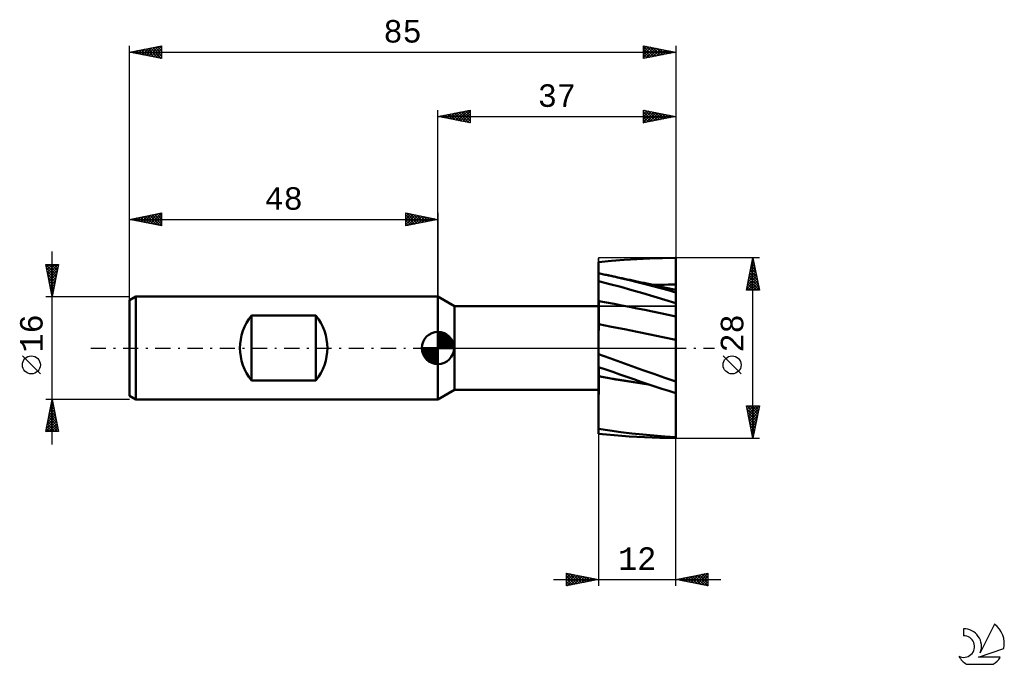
# Model space of a CAD drawing. Header units: millimetres. Extents: x -65 to 88, y -49 to 51.
import ezdxf
from ezdxf.enums import TextEntityAlignment as Align

# ---------------------------------------------------------------- set-up
doc = ezdxf.new("R2010")
doc.units = ezdxf.units.MM
doc.header["$LTSCALE"] = 5.9
doc.linetypes.add('LONGDASH_DASH', pattern=[0.85, 0.4, -0.2, 0.05, -0.2])
for name, color, linetype in [('1', 4, 'CONTINUOUS'), ('2', 7, 'CONTINUOUS'), ('4', 2, 'LONGDASH_DASH'), ('CUT', 1, 'CONTINUOUS'), ('NOCUT', 7, 'CONTINUOUS'), ('SK1', 4, 'CONTINUOUS'), ('SK2', 7, 'CONTINUOUS'), ('SK4', 2, 'LONGDASH_DASH'), ('SK6', 5, 'CONTINUOUS')]:
    doc.layers.add(name, color=color, linetype=linetype)
doc.styles.get("Standard").update_dxf_attribs({"font": 'Monospac821 BT'})

msp = doc.modelspace()

# ---------------------------------------------------------------- linework, layer by layer
at = {"layer": '1', "color": 4, "linetype": 'CONTINUOUS', "lineweight": 50}
for p, q in [((28.98, 13.7), (30.96, 13.83)), ((30.96, 13.83), (32.94, 13.92)), ((32.94, 13.92), (34.92, 13.98)), ((34.92, 13.98), (36.9, 14)), ((36.9, 14), (37, 14)), ((36.93, 14), (36.91, 14)), ((36.95, 14), (36.93, 14)), ((36.97, 14), (36.95, 14)), ((36.98, 14), (36.97, 14)), ((37, 14), (36.98, 14)), ((37, 13.41), (37, 14)), ((37, 14), (37, 14)), ((37, 13.4), (37, 13.99)), ((37, 13.4), (37, 13.99)), ((25, 13.33), (26.99, 13.53)), ((25, 13.04), (25, 13.33)), ((25, 13.04), (25, 13.33)), ((25, 13.04), (25, 13.33)), ((25, 12.75), (25, 13.04)), ((25, 12.76), (25, 13.04)), ((25, 12.75), (25, 13.04)), ((25, 12.47), (25, 12.76)), ((25, 12.47), (25, 12.75)), ((25, 12.47), (25, 12.75)), ((25, 12.18), (25, 12.47)), ((25, 12.18), (25, 12.47)), ((25, 12.18), (25, 12.47)), ((26.99, 13.53), (28.98, 13.7)), ((37, 12.81), (37, 13.41)), ((37, 12.81), (37, 13.4)), ((37, 12.81), (37, 13.4)), ((37, 12.22), (37, 12.81)), ((37, 12.22), (37, 12.81)), ((37, 12.22), (37, 12.81)), ((25, 11.89), (25, 12.18)), ((25, 11.9), (25, 12.18)), ((25, 11.89), (25, 12.18)), ((25, 11.61), (25, 11.9)), ((25, 11.61), (25, 11.89)), ((25, 11.61), (25, 11.89)), ((25.2, 11.57), (25, 11.61)), ((25, 10.37), (25, 11.61)), ((25.4, 11.53), (25.2, 11.57)), ((25.6, 11.49), (25.4, 11.53)), ((25.8, 11.45), (25.6, 11.49)), ((26, 11.4), (25.8, 11.45)), ((26.2, 11.36), (26, 11.4)), ((27.4, 11.1), (26.2, 11.36)), ((26.55, 11.29), (26.2, 11.36)), ((26.9, 11.21), (26.55, 11.29)), ((27.25, 11.14), (26.9, 11.21)), ((27.6, 11.07), (27.25, 11.14)), ((28.61, 10.83), (27.4, 11.1)), ((27.95, 10.99), (27.6, 11.07)), ((28.3, 10.92), (27.95, 10.99)), ((28.65, 10.84), (28.3, 10.92)), ((29.81, 10.55), (28.61, 10.83)), ((29, 10.77), (28.65, 10.84)), ((29.44, 10.67), (29, 10.77)), ((37, 11.63), (37, 12.22)), ((37, 11.63), (37, 12.22)), ((37, 11.63), (37, 12.22)), ((37, 11.03), (37, 11.63)), ((37, 11.04), (37, 11.63)), ((37, 11.03), (37, 11.63)), ((37, 10.44), (37, 11.04)), ((37, 10.44), (37, 11.03)), ((37, 10.44), (37, 11.03)), ((25, 9.93), (25, 10.37)), ((26.72, 9.94), (25, 10.37)), ((25, 9.92), (25, 10.36)), ((25, -0.97), (25, 10.36)), ((25, 9.48), (25, 9.93)), ((25, 9.48), (25, 9.92)), ((25, 9.04), (25, 9.48)), ((25, 9.04), (25, 9.48)), ((28.44, 9.49), (26.72, 9.94)), ((30.16, 9.02), (28.44, 9.49)), ((29.88, 10.58), (29.44, 10.67)), ((31.01, 10.25), (29.81, 10.55)), ((30.32, 10.48), (29.88, 10.58)), ((30.75, 10.39), (30.32, 10.48)), ((31.19, 10.3), (30.75, 10.39)), ((32.21, 9.95), (31.01, 10.25)), ((31.63, 10.2), (31.19, 10.3)), ((32.07, 10.11), (31.63, 10.2)), ((32.51, 10.01), (32.07, 10.11)), ((33.41, 9.64), (32.21, 9.95)), ((33, 9.91), (32.51, 10.01)), ((33.5, 9.8), (33, 9.91)), ((33.4, 9.81), (34, 9.82)), ((34.61, 9.31), (33.41, 9.64)), ((34, 9.69), (33.5, 9.8)), ((34, 9.82), (34.6, 9.83)), ((34.5, 9.58), (34, 9.69)), ((35, 9.47), (34.5, 9.58)), ((34.6, 9.83), (35.2, 9.84)), ((35.8, 8.98), (34.61, 9.31)), ((35.5, 9.37), (35, 9.47)), ((35.2, 9.84), (35.8, 9.85)), ((36, 9.26), (35.5, 9.37)), ((35.8, 9.85), (36.4, 9.85)), ((36.5, 9.15), (36, 9.26)), ((36.4, 9.85), (36.99, 9.85)), ((36.99, 9.85), (37, 10.44)), ((36.99, 9.85), (37, 10.44)), ((36.99, 9.85), (37, 9.85)), ((36.99, 9.71), (36.99, 9.85)), ((36.99, 9.71), (36.99, 9.85)), ((36.99, 9.58), (36.99, 9.71)), ((36.99, 9.58), (36.99, 9.71)), ((36.99, 9.44), (36.99, 9.58)), ((36.99, 9.44), (36.99, 9.58)), ((36.99, 9.31), (36.99, 9.44)), ((36.99, 9.31), (36.99, 9.44)), ((36.99, 9.17), (36.99, 9.31)), ((36.99, 9.17), (36.99, 9.31)), ((37, 9.85), (37, 10.44)), ((37, 9.85), (37, 9.85)), ((37, 9.85), (37, 9.85)), ((37, 9.85), (37, 9.85)), ((37, 9.85), (37, 9.85)), ((37, 9.85), (37, 9.85)), ((37, 9.85), (37, 9.85)), ((37, 9.71), (37, 9.85)), ((37, 9.57), (37, 9.71)), ((37, 9.44), (37, 9.57)), ((37, 9.31), (37, 9.44)), ((37, 9.17), (37, 9.31)), ((2.6, 6.5), (0, 8)), ((0, -8), (0, 8)), ((25, 8.6), (25, 9.04)), ((25, 8.6), (25, 9.04)), ((25, 8.16), (25, 8.6)), ((25, 8.16), (25, 8.6)), ((25, 7.72), (25, 8.16)), ((25, 7.72), (25, 8.16)), ((25.01, 7.28), (25, 7.72)), ((25.01, 7.28), (25, 7.72)), ((31.87, 8.54), (30.16, 9.02)), ((33.58, 8.03), (31.87, 8.54)), ((35.29, 7.51), (33.58, 8.03)), ((37, 8.64), (35.8, 8.98)), ((37, 9.04), (36.5, 9.15)), ((36.99, 9.04), (36.99, 9.17)), ((36.99, 9.04), (36.99, 9.17)), ((37, 9.04), (37, 9.17)), ((37, 9.03), (37, 9.04)), ((37, 9.03), (37, 9.04)), ((37, 9.04), (37, 9.04)), ((37, 9.04), (37, 9.04)), ((37, 9.04), (37, 9.04)), ((37, 9.04), (37, 9.04)), ((37, 9.04), (37, 9.04)), ((37, 9.04), (37, 9.04)), ((37, 9.03), (37, 9.04)), ((37, 9), (37, 9.03)), ((37, 9), (37, 9.03)), ((37, 9), (37, 9.03)), ((37, 8.94), (37, 9)), ((37, 8.94), (37, 9)), ((37, 8.94), (37, 9)), ((37, 8.86), (37, 8.94)), ((37, 8.86), (37, 8.94)), ((37, 8.86), (37, 8.94)), ((37, 8.76), (37, 8.86)), ((37, 8.76), (37, 8.86)), ((37, 8.76), (37, 8.86)), ((37, 8.64), (37, 8.76)), ((37, 8.64), (37, 8.76)), ((37, 8.64), (37, 8.76)), ((37, 6.97), (37, 8.64)), ((2.6, 6.5), (25, 6.5)), ((2.6, -6.5), (2.6, 6.5)), ((25, 7.28), (25, 7.28)), ((25, 7.28), (25, 7.28)), ((25, 7.28), (25, 7.28)), ((25, 7.28), (25, 7.28)), ((25, 7.28), (25, 7.28)), ((25, 7.28), (25, 7.28)), ((25, 7.28), (25, 7.28)), ((25, 7.28), (25, 7.28)), ((25, 7.28), (25, 7.28)), ((25, 7.28), (25, 7.28)), ((25, 7.28), (25, 7.28)), ((25, 7.28), (25, 7.28)), ((25, 7.28), (25, 7.28)), ((25, 7.28), (25, 7.28)), ((25, 7.28), (25, 7.28)), ((25, 7.28), (25, 7.28)), ((25, 7.28), (25, 7.28)), ((25, 7.28), (25, 7.28)), ((25, 7.28), (25, 7.28)), ((25, 7.28), (25, 7.28)), ((25.01, 7.28), (25, 7.28)), ((25, 7.28), (25, 7.28)), ((25, 7.28), (25, 7.28)), ((25, 7.28), (25, 7.28)), ((25, 7.28), (25, 7.28)), ((25, 7.28), (25, 7.28)), ((25, 7.28), (25, 7.28)), ((25, 7.28), (25, 7.28)), ((25.01, 7.18), (25.01, 7.28)), ((25.01, 7.18), (25.01, 7.28)), ((26.2, 7.07), (25.01, 7.28)), ((25.01, 7.28), (25.01, 7.28)), ((25.01, 7.28), (25.01, 7.28)), ((25.01, 7.09), (25.01, 7.18)), ((25.01, 7.09), (25.01, 7.18)), ((25.01, 6.99), (25.01, 7.09)), ((25.01, 6.99), (25.01, 7.09)), ((25.01, 6.88), (25.01, 6.99)), ((25.01, 6.88), (25.01, 6.99)), ((25.01, 6.78), (25.01, 6.88)), ((25.01, 6.78), (25.01, 6.88)), ((25.01, 6.67), (25.01, 6.78)), ((25.01, 6.67), (25.01, 6.78)), ((25.01, 6.55), (25.01, 6.67)), ((25.01, 6.56), (25.01, 6.67)), ((25.01, 6.44), (25.01, 6.56)), ((25.01, 6.44), (25.01, 6.55)), ((25.01, 6.32), (25.01, 6.44)), ((25.01, 6.32), (25.01, 6.44)), ((25.01, 6.21), (25.01, 6.32)), ((25.01, 6.21), (25.01, 6.32)), ((25.01, 6.09), (25.01, 6.21)), ((25.01, 6.09), (25.01, 6.21)), ((27.4, 6.85), (26.2, 7.07)), ((28.6, 6.63), (27.4, 6.85)), ((29.8, 6.4), (28.6, 6.63)), ((31, 6.16), (29.8, 6.4)), ((32.2, 5.92), (31, 6.16)), ((37, 6.97), (35.29, 7.51)), ((37, 6.67), (37, 6.97)), ((37, 6.67), (37, 6.97)), ((37, -5.21), (37, 6.97)), ((37, 6.37), (37, 6.67)), ((37, 6.37), (37, 6.67)), ((37, 6.07), (37, 6.37)), ((37, 6.08), (37, 6.37)), ((25.01, 5.97), (25.01, 6.09)), ((25.01, 5.97), (25.01, 6.09)), ((25.01, 5.84), (25.01, 5.97)), ((25.01, 5.85), (25.01, 5.97)), ((25.01, 5.72), (25.01, 5.85)), ((25.01, 5.72), (25.01, 5.84)), ((25.01, 5.6), (25.01, 5.72)), ((25.01, 5.6), (25.01, 5.72)), ((25.01, 5.48), (25.01, 5.6)), ((25.01, 5.48), (25.01, 5.6)), ((25.01, 5.36), (25.01, 5.48)), ((25.01, 5.36), (25.01, 5.48)), ((25.01, 5.24), (25.01, 5.36)), ((25.01, 5.24), (25.01, 5.36)), ((25.01, 5.12), (25.01, 5.24)), ((25.01, 5.12), (25.01, 5.24)), ((25.01, 5), (25.01, 5.12)), ((25.01, 5.01), (25.01, 5.12)), ((25.01, 4.89), (25.01, 5.01)), ((25.01, 4.89), (25.01, 5)), ((25.01, 4.78), (25.01, 4.89)), ((25.01, 4.78), (25.01, 4.89)), ((25.01, 4.67), (25.01, 4.78)), ((25.01, 4.67), (25.01, 4.78)), ((25.01, 4.56), (25.01, 4.67)), ((25.01, 4.56), (25.01, 4.67)), ((33.4, 5.67), (32.2, 5.92)), ((34.6, 5.41), (33.4, 5.67)), ((35.8, 5.15), (34.6, 5.41)), ((36.99, 4.88), (35.8, 5.15)), ((36.99, 4.88), (37, 5.18)), ((36.99, 4.88), (37, 5.18)), ((37, 4.88), (36.99, 4.88)), ((36.99, 4.88), (36.99, 4.88)), ((36.99, 4.88), (36.99, 4.88)), ((36.99, 4.88), (36.99, 4.88)), ((36.99, 4.82), (36.99, 4.88)), ((36.99, 4.82), (36.99, 4.88)), ((36.99, 4.75), (36.99, 4.82)), ((36.99, 4.75), (36.99, 4.82)), ((36.99, 4.68), (36.99, 4.75)), ((36.99, 4.67), (36.99, 4.75)), ((36.99, 4.6), (36.99, 4.68)), ((36.99, 4.6), (36.99, 4.67)), ((36.99, 4.51), (36.99, 4.6)), ((36.99, 4.51), (36.99, 4.6)), ((37, 5.78), (37, 6.08)), ((37, 5.78), (37, 6.07)), ((37, 5.48), (37, 5.78)), ((37, 5.48), (37, 5.78)), ((37, 5.18), (37, 5.48)), ((37, 5.18), (37, 5.48)), ((37, 4.88), (37, 4.88)), ((37, 4.88), (37, 4.88)), ((37, 4.88), (37, 4.88)), ((37, 4.88), (37, 4.88)), ((37, 4.88), (37, 4.88)), ((37, 4.88), (37, 4.88)), ((37, 4.88), (37, 4.88)), ((37, 4.88), (37, 4.88)), ((37, 4.88), (37, 4.88)), ((37, 4.88), (37, 4.88)), ((37, 4.88), (37, 4.88)), ((37, 4.88), (37, 4.88)), ((37, 4.88), (37, 4.88)), ((37, 4.88), (37, 4.88)), ((37, 4.88), (37, 4.88)), ((37, 4.88), (37, 4.88)), ((37, 4.88), (37, 4.88)), ((37, 4.88), (37, 4.88)), ((37, 4.88), (37, 4.88)), ((37, 4.88), (37, 4.88)), ((37, 4.88), (37, 4.88)), ((37, 4.88), (37, 4.88)), ((37, 4.88), (37, 4.88)), ((37, 4.88), (37, 4.88)), ((37, 4.88), (37, 4.88)), ((25.01, 3.69), (25, 3.69)), ((25, 3.69), (25, 3.69)), ((25, 3.69), (25, 3.69)), ((25, 3.69), (25, 3.69)), ((25.01, 4.45), (25.01, 4.56)), ((25.01, 4.45), (25.01, 4.56)), ((25.01, 4.35), (25.01, 4.45)), ((25.01, 4.35), (25.01, 4.45)), ((25.01, 4.25), (25.01, 4.35)), ((25.01, 4.25), (25.01, 4.35)), ((25.01, 4.16), (25.01, 4.25)), ((25.01, 4.16), (25.01, 4.25)), ((25.01, 4.07), (25.01, 4.16)), ((25.01, 4.07), (25.01, 4.16)), ((25.01, 3.98), (25.01, 4.07)), ((25.01, 3.99), (25.01, 4.07)), ((25.01, 3.9), (25.01, 3.99)), ((25.01, 3.9), (25.01, 3.98)), ((25.01, 3.83), (25.01, 3.9)), ((25.01, 3.83), (25.01, 3.9)), ((25.01, 3.76), (25.01, 3.83)), ((25.01, 3.76), (25.01, 3.83)), ((25.01, 3.69), (25.01, 3.76)), ((25.01, 3.69), (25.01, 3.76)), ((27.01, 3.31), (25.01, 3.69)), ((25.01, 3.69), (25.01, 3.69)), ((25.01, 3.69), (25.01, 3.69)), ((25.01, 3.61), (25.01, 3.69)), ((25.01, 3.61), (25.01, 3.69)), ((25.01, 3.51), (25.01, 3.61)), ((25.01, 3.51), (25.01, 3.61)), ((25.01, 3.41), (25.01, 3.51)), ((25.01, 3.41), (25.01, 3.51)), ((25.01, 3.29), (25.01, 3.41)), ((25.01, 3.28), (25.01, 3.41)), ((25.01, 3.15), (25.01, 3.29)), ((25.01, 3.15), (25.01, 3.28)), ((25.01, 3), (25.01, 3.15)), ((25.01, 3), (25.01, 3.15)), ((29, 2.93), (27.01, 3.31)), ((36.99, 4.42), (36.99, 4.51)), ((36.99, 4.42), (36.99, 4.51)), ((36.99, 4.33), (36.99, 4.42)), ((36.99, 4.33), (36.99, 4.42)), ((36.99, 4.23), (36.99, 4.33)), ((36.99, 4.23), (36.99, 4.33)), ((36.99, 4.13), (36.99, 4.23)), ((36.99, 4.13), (36.99, 4.23)), ((36.99, 4.03), (36.99, 4.13)), ((36.99, 4.03), (36.99, 4.13)), ((36.99, 3.92), (36.99, 4.03)), ((36.99, 3.92), (36.99, 4.03)), ((36.99, 3.81), (36.99, 3.92)), ((36.99, 3.81), (36.99, 3.92)), ((36.99, 3.7), (36.99, 3.81)), ((36.99, 3.69), (36.99, 3.81)), ((36.99, 3.58), (36.99, 3.7)), ((36.99, 3.58), (36.99, 3.69)), ((36.99, 3.46), (36.99, 3.58)), ((36.99, 3.46), (36.99, 3.58)), ((36.99, 3.34), (36.99, 3.46)), ((36.99, 3.35), (36.99, 3.46)), ((36.99, 3.22), (36.99, 3.35)), ((36.99, 3.22), (36.99, 3.34)), ((36.99, 3.1), (36.99, 3.22)), ((36.99, 3.1), (36.99, 3.22)), ((36.99, 2.98), (36.99, 3.1)), ((36.99, 2.98), (36.99, 3.1)), ((25, 2.96), (25, 2.96)), ((25, 2.96), (25, 2.96)), ((25, 2.96), (25, 2.96)), ((25, 2.96), (25, 2.96)), ((25, 2.96), (25, 2.96)), ((25, 2.96), (25, 2.96)), ((25, 2.96), (25, 2.96)), ((25, 2.96), (25, 2.96)), ((25, 2.96), (25, 2.96)), ((25, 2.96), (25, 2.96)), ((25, 2.67), (25.01, 2.84)), ((25, 2.67), (25.01, 2.84)), ((25, 2.48), (25, 2.67)), ((25, 2.48), (25, 2.67)), ((25, 2.28), (25, 2.48)), ((25, 2.28), (25, 2.48)), ((25, 2.33), (25, 2.33)), ((25, 2.33), (25, 2.33)), ((25, 2.33), (25, 2.33)), ((25, 2.33), (25, 2.33)), ((25, 2.33), (25, 2.33)), ((25, 2.33), (25, 2.33)), ((25, 2.33), (25, 2.33)), ((25, 2.33), (25, 2.33)), ((25, 2.33), (25, 2.33)), ((25, 2.07), (25, 2.28)), ((25, 2.07), (25, 2.28)), ((25, 1.85), (25, 2.07)), ((25, 1.85), (25, 2.07)), ((25, 1.62), (25, 1.85)), ((25, 1.62), (25, 1.85)), ((25, 1.37), (25, 1.62)), ((25, 1.37), (25, 1.62)), ((25.01, 2.84), (25.01, 3)), ((25.01, 2.84), (25.01, 3)), ((31, 2.53), (29, 2.93)), ((33, 2.12), (31, 2.53)), ((34.99, 1.71), (33, 2.12)), ((36.99, 1.29), (34.99, 1.71)), ((36.99, 2.86), (36.99, 2.98)), ((36.99, 2.86), (36.99, 2.98)), ((36.99, 2.74), (36.99, 2.86)), ((36.99, 2.74), (36.99, 2.86)), ((36.99, 2.61), (36.99, 2.74)), ((36.99, 2.62), (36.99, 2.74)), ((36.99, 2.49), (36.99, 2.62)), ((36.99, 2.49), (36.99, 2.61)), ((36.99, 2.37), (36.99, 2.49)), ((36.99, 2.37), (36.99, 2.49)), ((36.99, 2.25), (36.99, 2.37)), ((36.99, 2.25), (36.99, 2.37)), ((36.99, 2.14), (36.99, 2.25)), ((36.99, 2.14), (36.99, 2.25)), ((36.99, 2.02), (36.99, 2.14)), ((36.99, 2.02), (36.99, 2.14)), ((36.99, 1.91), (36.99, 2.02)), ((36.99, 1.91), (36.99, 2.02)), ((36.99, 1.8), (36.99, 1.91)), ((36.99, 1.79), (36.99, 1.91)), ((36.99, 1.69), (36.99, 1.8)), ((36.99, 1.69), (36.99, 1.79)), ((36.99, 1.58), (36.99, 1.69)), ((36.99, 1.58), (36.99, 1.69)), ((36.99, 1.48), (36.99, 1.58)), ((36.99, 1.48), (36.99, 1.58)), ((25, 1.12), (25, 1.37)), ((25, 1.12), (25, 1.37)), ((25, 0.85), (25, 1.12)), ((25, 0.85), (25, 1.12)), ((25, 0.58), (25, 0.85)), ((25, 0.58), (25, 0.85)), ((25, 0.29), (25, 0.58)), ((25, 0.29), (25, 0.58)), ((25, 0), (25, 0.29)), ((25, 0), (25, 0.29)), ((25, -0.13), (25, 0)), ((36.99, 1.38), (36.99, 1.48)), ((36.99, 1.38), (36.99, 1.48)), ((36.99, 1.29), (36.99, 1.38)), ((36.99, 1.29), (36.99, 1.38)), ((36.99, 1.13), (36.99, 1.29)), ((36.99, 1.13), (36.99, 1.29)), ((36.99, 1.29), (36.99, 1.29)), ((36.99, 1.29), (36.99, 1.29)), ((37, 1.29), (36.99, 1.29)), ((36.99, 0.96), (36.99, 1.13)), ((36.99, 0.96), (36.99, 1.13)), ((36.99, 0.78), (36.99, 0.96)), ((36.99, 0.78), (36.99, 0.96)), ((36.99, 0.6), (36.99, 0.78)), ((36.99, 0.6), (36.99, 0.78)), ((36.99, 0.41), (36.99, 0.6)), ((36.99, 0.41), (36.99, 0.6)), ((36.99, 0.21), (36.99, 0.41)), ((36.99, 0.21), (36.99, 0.41)), ((36.99, 0), (36.99, 0.21)), ((36.99, 0), (36.99, 0.21)), ((36.99, -0.22), (36.99, 0)), ((37, 1.29), (37, 1.29)), ((37, 1.29), (37, 1.29)), ((37, 1.29), (37, 1.29)), ((25, -0.13), (25, 0)), ((25, -0.27), (25, -0.13)), ((25, -0.27), (25, -0.13)), ((25, -0.4), (25, -0.27)), ((25, -0.41), (25, -0.27)), ((25, -0.54), (25, -0.4)), ((25, -0.55), (25, -0.41)), ((25, -0.68), (25, -0.54)), ((25, -0.69), (25, -0.55)), ((25, -0.82), (25, -0.68)), ((25, -0.83), (25, -0.69)), ((25, -0.97), (25, -0.82)), ((25, -0.97), (25, -0.83)), ((26.73, -1.59), (25, -0.97)), ((25, -2.96), (25, -0.97)), ((36.99, -0.22), (36.99, 0)), ((37, -0.45), (36.99, -0.22)), ((37, -0.45), (36.99, -0.22)), ((37, -0.68), (37, -0.45)), ((37, -0.68), (37, -0.45)), ((37, -0.93), (37, -0.68)), ((37, -0.92), (37, -0.68)), ((37, -1.17), (37, -0.92)), ((37, -1.17), (37, -0.93)), ((37, -1.43), (37, -1.17)), ((37, -1.43), (37, -1.17)), ((37, -1.69), (37, -1.43)), ((37, -1.69), (37, -1.43)), ((25, -3.05), (25, -2.95)), ((26.1, -3.35), (25, -2.96)), ((25, -3.16), (25, -3.05)), ((25.01, -3.07), (25.01, -2.97)), ((25.01, -3.07), (25.01, -2.97)), ((28.45, -2.21), (26.73, -1.59)), ((30.16, -2.82), (28.45, -2.21)), ((31.87, -3.43), (30.16, -2.82)), ((37, -1.96), (37, -1.69)), ((37, -1.96), (37, -1.69)), ((37, -2.23), (37, -1.96)), ((37, -2.23), (37, -1.96)), ((37, -2.51), (37, -2.23)), ((37, -2.51), (37, -2.23)), ((37, -2.8), (37, -2.51)), ((37, -2.8), (37, -2.51)), ((37, -3.08), (37, -2.8)), ((37, -3.08), (37, -2.8)), ((25, -3.27), (25, -3.16)), ((25, -3.39), (25, -3.27)), ((25, -3.51), (25, -3.39)), ((25, -3.63), (25, -3.51)), ((25, -3.75), (25, -3.63)), ((25, -3.88), (25, -3.75)), ((25, -4.01), (25, -3.88)), ((25, -4.14), (25, -4.01)), ((25, -4.27), (25, -4.14)), ((25, -4.4), (25, -4.27)), ((25, -4.4), (25, -4.4)), ((25, -4.4), (25, -4.4)), ((25, -4.4), (25, -4.4)), ((25.01, -4.4), (25, -4.4)), ((25, -4.41), (25, -4.4)), ((25, -4.4), (25, -4.4)), ((25, -4.4), (25, -4.4)), ((25, -4.42), (25, -4.41)), ((25, -4.41), (25, -4.41)), ((25, -4.41), (25, -4.41)), ((25, -4.42), (25, -4.42)), ((25.01, -4.42), (25, -4.42)), ((25, -4.42), (25, -4.42)), ((25, -4.42), (25, -4.42)), ((25, -4.84), (25, -4.42)), ((25, -4.42), (25, -4.42)), ((25.01, -3.18), (25.01, -3.07)), ((25.01, -3.18), (25.01, -3.07)), ((25.01, -3.29), (25.01, -3.18)), ((25.01, -3.29), (25.01, -3.18)), ((25.01, -3.4), (25.01, -3.29)), ((25.01, -3.4), (25.01, -3.29)), ((25.01, -3.52), (25.01, -3.4)), ((25.01, -3.52), (25.01, -3.4)), ((25.01, -3.64), (25.01, -3.52)), ((25.01, -3.64), (25.01, -3.52)), ((25.01, -3.76), (25.01, -3.64)), ((25.01, -3.76), (25.01, -3.64)), ((25.01, -3.89), (25.01, -3.76)), ((25.01, -3.89), (25.01, -3.76)), ((25.01, -4.01), (25.01, -3.89)), ((25.01, -4.01), (25.01, -3.89)), ((25.01, -4.14), (25.01, -4.01)), ((25.01, -4.14), (25.01, -4.01)), ((25.01, -4.27), (25.01, -4.14)), ((25.01, -4.27), (25.01, -4.14)), ((25.01, -4.4), (25.01, -4.27)), ((25.01, -4.4), (25.01, -4.27)), ((25.01, -4.4), (25.01, -4.4)), ((25.01, -4.4), (25.01, -4.4)), ((26.32, -4.62), (25.01, -4.4)), ((25.01, -4.41), (25.01, -4.4)), ((25.01, -4.41), (25.01, -4.4)), ((25.01, -4.4), (25.01, -4.4)), ((25.01, -4.4), (25.01, -4.4)), ((25.01, -4.4), (25.01, -4.4)), ((25.01, -4.4), (25.01, -4.4)), ((25.01, -4.42), (25.01, -4.41)), ((25.01, -4.41), (25.01, -4.41)), ((25.01, -4.41), (25.01, -4.41)), ((25.01, -4.42), (25.01, -4.41)), ((25.01, -4.41), (25.01, -4.41)), ((25.01, -4.41), (25.01, -4.41)), ((25.01, -4.42), (25.01, -4.42)), ((25.01, -4.42), (25.01, -4.42)), ((26.35, -4.65), (25.01, -4.42)), ((25.01, -4.42), (25.01, -4.42)), ((25.01, -4.42), (25.01, -4.42)), ((25.01, -4.84), (25.01, -4.42)), ((25.01, -4.84), (25.01, -4.42)), ((27.19, -3.73), (26.1, -3.35)), ((28.29, -4.11), (27.19, -3.73)), ((29.38, -4.49), (28.29, -4.11)), ((30.47, -4.86), (29.38, -4.49)), ((33.58, -4.04), (31.87, -3.43)), ((35.29, -4.63), (33.58, -4.04)), ((37, -3.38), (37, -3.08)), ((37, -3.38), (37, -3.08)), ((37, -3.68), (37, -3.38)), ((37, -3.67), (37, -3.38)), ((37, -3.98), (37, -3.67)), ((37, -3.98), (37, -3.68)), ((37, -4.29), (37, -3.98)), ((37, -4.28), (37, -3.98)), ((37, -4.59), (37, -4.28)), ((37, -4.6), (37, -4.29)), ((37, -4.9), (37, -4.59)), ((25, -5.27), (25, -4.84)), ((25, -5.7), (25, -5.27)), ((25, -6.14), (25, -5.7)), ((25.01, -5.27), (25.01, -4.84)), ((25.01, -5.27), (25.01, -4.84)), ((25.01, -5.7), (25.01, -5.27)), ((25.01, -5.7), (25.01, -5.27)), ((25.01, -6.14), (25.01, -5.7)), ((25.01, -6.14), (25.01, -5.7)), ((27.64, -4.85), (26.32, -4.62)), ((27.68, -4.88), (26.35, -4.65)), ((28.95, -5.06), (27.64, -4.85)), ((29.02, -5.1), (27.68, -4.88)), ((30.26, -5.27), (28.95, -5.06)), ((30.36, -5.32), (29.02, -5.1)), ((31.56, -5.48), (30.26, -5.27)), ((31.7, -5.53), (30.36, -5.32)), ((31.56, -5.24), (30.47, -4.86)), ((32.65, -5.6), (31.56, -5.24)), ((32.87, -5.68), (31.56, -5.48)), ((33.03, -5.73), (31.7, -5.53)), ((33.73, -5.97), (32.65, -5.6)), ((34.82, -6.33), (33.73, -5.97)), ((37, -5.22), (35.29, -4.63)), ((37, -4.91), (37, -4.6)), ((37, -5.21), (37, -4.9)), ((37, -5.22), (37, -4.91)), ((37, -7.03), (37, -5.22)), ((0, -8), (2.6, -6.5)), ((2.6, -6.5), (25, -6.5)), ((25, -6.58), (25, -6.14)), ((25, -7.02), (25, -6.58)), ((25, -7.47), (25.01, -7.02)), ((25, -7.46), (25.01, -7.02)), ((25, -7.46), (25, -7.02)), ((25, -7.9), (25, -7.46)), ((25, -7.91), (25, -7.46)), ((25, -7.91), (25, -7.47)), ((25.01, -6.57), (25.01, -6.14)), ((25.01, -6.58), (25.01, -6.14)), ((25.01, -7.02), (25.01, -6.57)), ((25.01, -7.02), (25.01, -6.58)), ((35.91, -6.68), (34.82, -6.33)), ((37, -7.03), (35.91, -6.68)), ((36.99, -7.48), (36.99, -7.03)), ((36.99, -7.48), (36.99, -7.03)), ((36.99, -7.93), (36.99, -7.48)), ((36.99, -7.93), (36.99, -7.48)), ((37, -7.48), (37, -7.03)), ((37, -7.93), (37, -7.48)), ((25, -8.34), (25, -7.9)), ((25, -8.35), (25, -7.91)), ((25, -8.35), (25, -7.91)), ((25, -8.78), (25, -8.34)), ((25, -8.79), (25, -8.35)), ((25, -8.79), (25, -8.35)), ((25, -9.22), (25, -8.78)), ((25, -9.23), (25, -8.79)), ((25, -9.23), (25, -8.79)), ((36.99, -8.37), (36.99, -7.93)), ((36.99, -8.37), (36.99, -7.93)), ((36.99, -8.82), (36.99, -8.37)), ((36.99, -8.82), (36.99, -8.37)), ((36.99, -8.54), (36.99, -8.54)), ((36.99, -8.54), (36.99, -8.54)), ((36.99, -8.54), (36.99, -8.54)), ((36.99, -8.54), (36.99, -8.54)), ((36.99, -8.54), (36.99, -8.54)), ((37, -9.25), (36.99, -8.82)), ((37, -9.26), (36.99, -8.82)), ((37, -8.37), (37, -7.93)), ((37, -8.81), (37, -8.37)), ((37, -9.25), (37, -8.81)), ((25, -9.66), (25, -9.22)), ((25, -9.67), (25, -9.23)), ((25, -9.67), (25, -9.23)), ((25, -10.09), (25, -9.66)), ((25, -10.11), (25, -9.67)), ((25, -10.1), (25, -9.67)), ((25, -10.52), (25, -10.09)), ((25, -10.53), (25, -10.1)), ((25, -10.54), (25, -10.11)), ((25, -10.95), (25, -10.52)), ((25, -10.95), (25, -10.53)), ((25, -10.96), (25, -10.54)), ((37, -9.69), (37, -9.25)), ((37, -9.68), (37, -9.25)), ((37, -9.69), (37, -9.26)), ((37, -10.11), (37, -9.68)), ((37, -10.11), (37, -9.69)), ((37, -10.12), (37, -9.69)), ((37, -10.53), (37, -10.11)), ((37, -10.53), (37, -10.11)), ((37, -10.53), (37, -10.12)), ((37, -10.94), (37, -10.53)), ((37, -10.95), (37, -10.53)), ((37, -10.94), (37, -10.53)), ((25, -11.37), (25, -10.95)), ((25, -11.37), (25, -10.95)), ((25, -11.38), (25, -10.96)), ((25, -11.78), (25, -11.37)), ((25, -11.78), (25, -11.37)), ((25, -11.78), (25, -11.38)), ((25, -11.56), (25, -11.55)), ((25, -11.55), (25, -11.55)), ((25, -11.55), (25, -11.55)), ((25, -11.55), (25, -11.55)), ((25, -11.55), (25, -11.55)), ((25, -11.55), (25, -11.55)), ((25, -12.18), (25, -11.78)), ((25, -12.19), (25, -11.78)), ((25, -12.18), (25, -11.78)), ((25, -12.57), (25, -12.18)), ((25, -12.57), (25, -12.18)), ((25, -12.58), (25, -12.19)), ((37, -11.35), (37, -10.94)), ((37, -11.34), (37, -10.94)), ((37, -11.35), (37, -10.95)), ((37, -11.74), (37, -11.34)), ((37, -11.74), (37, -11.35)), ((37, -11.74), (37, -11.35)), ((37, -12.12), (37, -11.74)), ((37, -12.12), (37, -11.74)), ((37, -12.12), (37, -11.74)), ((37, -12.5), (37, -12.12)), ((37, -12.5), (37, -12.12)), ((37, -12.49), (37, -12.12)), ((26.73, -12.84), (25, -12.58)), ((25, -13.33), (25, -12.58)), ((26.2, -13.46), (25, -13.33)), ((27.39, -13.57), (26.2, -13.46)), ((28.45, -13.08), (26.73, -12.84)), ((28.58, -13.67), (27.39, -13.57)), ((30.16, -13.29), (28.45, -13.08)), ((29.77, -13.76), (28.58, -13.67)), ((30.96, -13.83), (29.77, -13.76)), ((31.87, -13.47), (30.16, -13.29)), ((33.58, -13.63), (31.87, -13.47)), ((35.29, -13.76), (33.58, -13.63)), ((37, -13.86), (35.29, -13.76)), ((37, -12.85), (37, -12.49)), ((37, -12.86), (37, -12.5)), ((37, -12.85), (37, -12.5)), ((37, -13.2), (37, -12.85)), ((37, -13.2), (37, -12.85)), ((37, -13.21), (37, -12.86)), ((37, -13.53), (37, -13.2)), ((37, -13.53), (37, -13.2)), ((37, -13.54), (37, -13.21)), ((37, -13.85), (37, -13.53)), ((37, -13.85), (37, -13.53)), ((37, -13.86), (37, -13.54)), ((32.15, -13.89), (30.96, -13.83)), ((33.33, -13.94), (32.15, -13.89)), ((34.52, -13.97), (33.33, -13.94)), ((35.71, -13.99), (34.52, -13.97)), ((36.9, -14), (35.71, -13.99)), ((36.9, -14), (37, -14)), ((37, -14), (37, -13.86))]:
    msp.add_line(p, q, dxfattribs=at)
at = {"layer": '2', "color": 7, "linetype": 'CONTINUOUS', "lineweight": 25}
for p, q in [((0, 0), (0, 37)), ((0, 36), (5, 37)), ((2.78, 35.44), (4.16, 36.83)), ((3.13, 35.37), (4.69, 36.94)), ((3.48, 35.3), (5, 36.82)), ((3.94, 36.79), (5, 35.73)), ((4.29, 36.86), (5, 36.15)), ((4.65, 36.93), (5, 36.58)), ((5, 37), (5, 35)), ((32, 35), (32, 37)), ((32, 37), (37, 36)), ((32, 36.8), (32.16, 36.97)), ((32, 36.38), (32.52, 36.9)), ((32, 35.96), (32.87, 36.83)), ((32.19, 36.96), (33.8, 35.36)), ((32.72, 36.86), (34.15, 35.43)), ((37, 37), (37, 14)), ((0, 36), (37, 36)), ((5, 35), (0, 36)), ((0.05, 36.01), (0.08, 35.98)), ((0.3, 35.94), (0.45, 36.09)), ((0.41, 36.08), (0.61, 35.88)), ((0.66, 35.87), (0.98, 36.2)), ((0.76, 36.15), (1.14, 35.77)), ((1.01, 35.8), (1.51, 36.3)), ((1.11, 36.22), (1.67, 35.67)), ((1.36, 35.73), (2.04, 36.41)), ((1.47, 36.29), (2.2, 35.56)), ((1.72, 35.66), (2.57, 36.51)), ((1.82, 36.36), (2.73, 35.45)), ((2.07, 35.59), (3.1, 36.62)), ((2.17, 36.43), (3.26, 35.35)), ((2.42, 35.52), (3.63, 36.73)), ((2.53, 36.51), (3.79, 35.24)), ((2.88, 36.58), (4.32, 35.14)), ((3.23, 36.65), (4.85, 35.03)), ((3.59, 36.72), (5, 35.31)), ((3.84, 35.23), (5, 36.4)), ((4.19, 35.16), (5, 35.97)), ((4.54, 35.09), (5, 35.55)), ((32, 35.53), (33.22, 36.76)), ((32, 36.73), (33.44, 35.29)), ((32, 35.11), (33.58, 36.68)), ((32, 36.31), (33.09, 35.22)), ((37, 36), (32, 35)), ((32, 35.88), (32.74, 35.15)), ((32, 35.46), (32.38, 35.08)), ((32.4, 35.08), (33.93, 36.61)), ((32.93, 35.19), (34.28, 36.54)), ((33.25, 36.75), (34.5, 35.5)), ((33.46, 35.29), (34.64, 36.47)), ((33.78, 36.64), (34.86, 35.57)), ((33.99, 35.4), (34.99, 36.4)), ((34.32, 36.54), (35.21, 35.64)), ((34.52, 35.5), (35.34, 36.33)), ((34.85, 36.43), (35.56, 35.71)), ((35.05, 35.61), (35.7, 36.26)), ((35.38, 36.32), (35.92, 35.78)), ((35.58, 35.72), (36.05, 36.19)), ((35.91, 36.22), (36.27, 35.85)), ((36.11, 35.82), (36.41, 36.12)), ((36.44, 36.11), (36.62, 35.92)), ((36.64, 35.93), (36.76, 36.05)), ((36.97, 36.01), (36.98, 36)), ((4.9, 35.02), (5, 35.12)), ((32, 35.03), (32.03, 35.01)), ((50, 14), (37, 14)), ((48, 9), (49, 14)), ((48.97, 13.83), (49.05, 13.74)), ((49, -14), (49, 14)), ((49, 14), (50, 9)), ((49, 13.99), (49, 13.99)), ((48.57, 11.86), (49.28, 12.58)), ((48.68, 12.39), (49.21, 12.93)), ((48.68, 12.41), (49.48, 11.62)), ((48.75, 12.77), (49.37, 12.15)), ((48.79, 12.93), (49.14, 13.28)), ((48.82, 13.12), (49.26, 12.68)), ((48.89, 13.46), (49.07, 13.64)), ((48.89, 13.47), (49.16, 13.21)), ((48.04, 9.21), (49.64, 10.81)), ((48.15, 9.74), (49.57, 11.16)), ((48.25, 10.27), (49.5, 11.52)), ((48.36, 10.8), (49.43, 11.87)), ((48.4, 11), (49.9, 9.5)), ((48.47, 11.33), (49.36, 12.22)), ((48.47, 11.35), (49.79, 10.03)), ((48.54, 11.7), (49.69, 10.56)), ((48.61, 12.06), (49.58, 11.09)), ((48.05, 9.23), (48.28, 9)), ((48.12, 9.58), (48.7, 9)), ((48.19, 9.94), (49.12, 9)), ((48.25, 9), (49.71, 10.46)), ((48.26, 10.29), (49.55, 9)), ((48.33, 10.64), (49.97, 9)), ((48.68, 9), (49.78, 10.1)), ((49.1, 9), (49.85, 9.75)), ((49.53, 9), (49.92, 9.39)), ((50, 9), (48, 9)), ((49.95, 9), (49.99, 9.04)), ((37, -37), (37, 0)), ((47.15, -4.02), (44.35, -1.22)), ((25, -6.5), (25, -37)), ((49, -14), (48, -9)), ((48, -9), (50, -9)), ((48.03, -9), (49.67, -10.64)), ((48.04, -9.21), (48.25, -9)), ((48.11, -9.56), (48.68, -9)), ((48.18, -9.92), (49.1, -9)), ((48.25, -10.27), (49.53, -9)), ((48.32, -10.62), (49.95, -9)), ((48.46, -9), (49.74, -10.29)), ((48.88, -9), (49.81, -9.93)), ((50, -9), (49, -14)), ((49.31, -9), (49.88, -9.58)), ((49.73, -9), (49.95, -9.23)), ((48.1, -9.49), (49.6, -10.99)), ((48.2, -10.02), (49.53, -11.35)), ((48.31, -10.55), (49.46, -11.7)), ((48.4, -10.98), (49.91, -9.47)), ((48.47, -11.33), (49.8, -10)), ((48.54, -11.69), (49.69, -10.53)), ((48.42, -11.08), (49.39, -12.05)), ((48.52, -11.61), (49.32, -12.41)), ((48.61, -12.04), (49.59, -11.06)), ((48.63, -12.14), (49.25, -12.76)), ((48.68, -12.39), (49.48, -11.59)), ((48.75, -12.75), (49.38, -12.12)), ((48.73, -12.67), (49.18, -13.11)), ((48.82, -13.1), (49.27, -12.65)), ((48.84, -13.2), (49.11, -13.47)), ((48.89, -13.45), (49.16, -13.18)), ((48.95, -13.73), (49.04, -13.82)), ((48.96, -13.81), (49.06, -13.71)), ((37, -14), (50, -14)), ((20, -37), (20, -35)), ((20, -35), (25, -36)), ((20, -35.01), (21.66, -36.67)), ((20, -35.37), (20.31, -35.06)), ((20, -35.8), (20.67, -35.13)), ((20, -36.22), (21.02, -35.2)), ((20.51, -35.1), (22.01, -36.6)), ((21.04, -35.21), (22.36, -36.53)), ((37, -36), (42, -35)), ((39.68, -36.54), (41.03, -35.19)), ((40.04, -36.61), (41.56, -35.09)), ((40.39, -36.68), (42, -35.07)), ((41.03, -35.19), (42, -36.16)), ((41.38, -35.12), (42, -35.74)), ((41.74, -35.05), (42, -35.32)), ((42, -35), (42, -37)), ((18, -36), (44, -36)), ((20, -36.65), (21.37, -35.27)), ((20, -35.44), (21.3, -36.74)), ((20, -35.86), (20.95, -36.81)), ((25, -36), (20, -37)), ((20, -36.29), (20.6, -36.88)), ((20, -36.71), (20.24, -36.95)), ((20.09, -36.98), (21.73, -35.35)), ((20.62, -36.88), (22.08, -35.42)), ((21.15, -36.77), (22.43, -35.49)), ((21.58, -35.32), (22.72, -36.46)), ((21.68, -36.66), (22.79, -35.56)), ((22.11, -35.42), (23.07, -36.39)), ((22.21, -36.56), (23.14, -35.63)), ((22.64, -35.53), (23.42, -36.32)), ((22.74, -36.45), (23.49, -35.7)), ((23.17, -35.63), (23.78, -36.24)), ((23.27, -36.35), (23.85, -35.77)), ((23.7, -35.74), (24.13, -36.17)), ((23.8, -36.24), (24.2, -35.84)), ((24.23, -35.85), (24.48, -36.1)), ((24.33, -36.13), (24.55, -35.91)), ((24.76, -35.95), (24.84, -36.03)), ((24.86, -36.03), (24.91, -35.98)), ((42, -37), (37, -36)), ((37.14, -35.97), (37.21, -36.04)), ((37.21, -36.04), (37.31, -35.94)), ((37.49, -35.9), (37.74, -36.15)), ((37.56, -36.11), (37.85, -35.83)), ((37.85, -35.83), (38.27, -36.25)), ((37.92, -36.18), (38.38, -35.72)), ((38.2, -35.76), (38.8, -36.36)), ((38.27, -36.25), (38.91, -35.62)), ((38.55, -35.69), (39.33, -36.47)), ((38.62, -36.32), (39.44, -35.51)), ((38.91, -35.62), (39.86, -36.57)), ((38.98, -36.4), (39.97, -35.41)), ((39.26, -35.55), (40.39, -36.68)), ((39.33, -36.47), (40.5, -35.3)), ((39.62, -35.48), (40.92, -36.78)), ((39.97, -35.41), (41.45, -36.89)), ((40.32, -35.34), (41.98, -37)), ((40.68, -35.26), (42, -36.59)), ((40.75, -36.75), (42, -35.49)), ((41.1, -36.82), (42, -35.92)), ((41.45, -36.89), (42, -36.34)), ((41.81, -36.96), (42, -36.77))]:
    msp.add_line(p, q, dxfattribs=at)
msp.add_circle((45.75, -2.62), 1.4, dxfattribs=at)
at = {"layer": '4', "color": 2, "linetype": 'LONGDASH_DASH', "lineweight": 25}
msp.add_line((0, 0), (37, 0), dxfattribs=at)
at = {"layer": 'CUT', "color": 1, "linetype": 'CONTINUOUS', "lineweight": 25}
for p, q in [((37, 14), (25, 14)), ((25, 14), (25.01, 6.5)), ((36.99, 6.5), (37, 14)), ((25.01, 6.5), (36.99, 6.5))]:
    msp.add_line(p, q, dxfattribs=at)
at = {"layer": 'NOCUT', "color": 7, "linetype": 'CONTINUOUS', "lineweight": 25}
for p, q in [((25.01, 6.5), (25, 13.99)), ((25, 13.99), (25, 6.5)), ((37, 13.99), (36.99, 6.5)), ((37, 0), (37, 13.99)), ((2.6, 6.5), (0, 8)), ((0, 8), (0, 0)), ((25, 6.5), (2.6, 6.5)), ((36.99, 6.5), (25.01, 6.5)), ((0, 0), (37, 0))]:
    msp.add_line(p, q, dxfattribs=at)
at = {"layer": 'SK1', "color": 4, "linetype": 'CONTINUOUS', "lineweight": 50}
for p, q in [((-47, 8), (-48, 7.42)), ((0, 8), (-47, 8)), ((-47, 8), (-47, -8)), ((-48, 7.42), (-48, -7.42)), ((-29, -5.06), (-29, 5.06)), ((-29, 5.06), (-19, 5.06)), ((-19, 5.06), (-19, -5.06)), ((0, 0), (0, 2.5)), ((0, 2.44), (0.06, 2.5)), ((0, 2.08), (0.39, 2.47)), ((0, 2.44), (2.44, 0)), ((0, 1.73), (0.68, 2.41)), ((0, 1.37), (0.94, 2.32)), ((0, 1.02), (1.18, 2.2)), ((0, 2.08), (2.08, 0)), ((0, 0.67), (1.4, 2.07)), ((0, 0.31), (1.6, 1.92)), ((0, 1.73), (1.73, 0)), ((0.04, 0), (1.79, 1.75)), ((0.31, 2.48), (2.48, 0.31)), ((0.39, 0), (1.95, 1.56)), ((0.76, 2.38), (2.38, 0.76)), ((1.49, 2.01), (2.01, 1.49)), ((0, 0), (-2.5, 0)), ((-2.5, -0.06), (-2.44, 0)), ((-2.47, -0.39), (-2.08, 0)), ((-2.41, -0.68), (-1.73, 0)), ((-2.32, -0.94), (-1.37, 0)), ((-2.2, -1.18), (-1.02, 0)), ((-2.16, 0), (0, -2.16)), ((-2.07, -1.4), (-0.67, 0)), ((-1.92, -1.6), (-0.31, 0)), ((-1.81, 0), (0, -1.81)), ((-1.45, 0), (0, -1.45)), ((-1.1, 0), (0, -1.1)), ((-0.75, 0), (0, -0.75)), ((-0.39, 0), (0, -0.39)), ((-0.04, 0), (0, -0.04)), ((0, 1.37), (1.37, 0)), ((0, 1.02), (1.02, 0)), ((0, 0.67), (0.67, 0)), ((0, 0.31), (0.31, 0)), ((0, 0), (2.5, 0)), ((0, -2.5), (0, 0)), ((0.75, 0), (2.1, 1.35)), ((1.1, 0), (2.23, 1.13)), ((1.45, 0), (2.34, 0.88)), ((1.81, 0), (2.42, 0.62)), ((2.16, 0), (2.48, 0.32)), ((-2.5, -0.02), (-0.02, -2.5)), ((-2.47, -0.4), (-0.4, -2.47)), ((-2.34, -0.88), (-0.88, -2.34)), ((-1.75, -1.79), (0, -0.04)), ((-1.56, -1.95), (0, -0.39)), ((-1.35, -2.1), (0, -0.75)), ((-1.13, -2.23), (0, -1.1)), ((-0.88, -2.34), (0, -1.45)), ((-0.62, -2.42), (0, -1.81)), ((-0.32, -2.48), (0, -2.16)), ((-19, -5.06), (-29, -5.06)), ((-48, -7.42), (-47, -8)), ((-47, -8), (0, -8))]:
    msp.add_line(p, q, dxfattribs=at)
for centre, radius, start, end in [((-22.8, 0), 8, 140.805, 219.195), ((-25.2, 0), 8, 320.805, 39.195), ((0, 0), 2.5, 90, 180), ((0, 0), 2.5, 0, 90), ((0, 0), 2.5, 180, 270), ((0, 0), 2.5, 270, 0)]:
    msp.add_arc(centre, radius, start, end, dxfattribs=at)
at = {"layer": 'SK2', "color": 7, "linetype": 'CONTINUOUS', "lineweight": 25}
for p, q in [((-48, 6), (-48, 47)), ((-48, 46), (-43, 47)), ((-48, 46), (37, 46)), ((-43, 45), (-48, 46)), ((-47.88, 46.02), (-47.83, 45.97)), ((-47.8, 45.96), (-47.7, 46.06)), ((-47.53, 46.09), (-47.3, 45.86)), ((-47.45, 45.89), (-47.17, 46.17)), ((-47.18, 46.16), (-46.77, 45.75)), ((-47.09, 45.82), (-46.64, 46.27)), ((-46.82, 46.24), (-46.24, 45.65)), ((-46.74, 45.75), (-46.11, 46.38)), ((-46.47, 46.31), (-45.71, 45.54)), ((-46.39, 45.68), (-45.58, 46.48)), ((-46.12, 46.38), (-45.18, 45.44)), ((-46.03, 45.61), (-45.05, 46.59)), ((-45.76, 46.45), (-44.65, 45.33)), ((-45.68, 45.54), (-44.52, 46.7)), ((-45.41, 46.52), (-44.12, 45.22)), ((-45.33, 45.47), (-43.99, 46.8)), ((-45.06, 46.59), (-43.58, 45.12)), ((-44.97, 45.39), (-43.46, 46.91)), ((-44.7, 46.66), (-43.05, 45.01)), ((-44.62, 45.32), (-43, 46.94)), ((-44.35, 46.73), (-43, 45.38)), ((-44.27, 45.25), (-43, 46.52)), ((-44, 46.8), (-43, 45.8)), ((-43.91, 45.18), (-43, 46.1)), ((-43.64, 46.87), (-43, 46.23)), ((-43.29, 46.94), (-43, 46.65)), ((-43, 47), (-43, 45)), ((32, 45), (32, 47)), ((32, 47), (37, 46)), ((32, 46.85), (32.13, 46.97)), ((32, 46.91), (33.59, 45.32)), ((32, 46.42), (32.48, 46.9)), ((32, 46), (32.83, 46.83)), ((32, 45.58), (33.19, 46.76)), ((32, 45.15), (33.54, 46.69)), ((32, 46.49), (33.24, 45.25)), ((32, 46.06), (32.89, 45.18)), ((37, 46), (32, 45)), ((32.34, 45.07), (33.89, 46.62)), ((32.42, 46.92), (33.95, 45.39)), ((32.87, 45.17), (34.25, 46.55)), ((32.95, 46.81), (34.3, 45.46)), ((33.4, 45.28), (34.6, 46.48)), ((33.48, 46.7), (34.65, 45.53)), ((33.93, 45.39), (34.95, 46.41)), ((34.01, 46.6), (35.01, 45.6)), ((34.46, 45.49), (35.31, 46.34)), ((34.54, 46.49), (35.36, 45.67)), ((34.99, 45.6), (35.66, 46.27)), ((35.07, 46.39), (35.72, 45.74)), ((35.52, 45.7), (36.01, 46.2)), ((35.6, 46.28), (36.07, 45.81)), ((36.05, 45.81), (36.37, 46.13)), ((36.13, 46.17), (36.42, 45.88)), ((36.58, 45.92), (36.72, 46.06)), ((36.66, 46.07), (36.78, 45.96)), ((37, 47), (37, 0)), ((-43.56, 45.11), (-43, 45.67)), ((-43.21, 45.04), (-43, 45.25)), ((32, 45.64), (32.53, 45.11)), ((32, 45.22), (32.18, 45.04)), ((-48, 7.08), (-48, 21)), ((-48, 20), (-43, 21)), ((-48, 20), (0, 20)), ((-43, 19), (-48, 20)), ((-47.98, 20), (-47.98, 20)), ((-47.9, 19.98), (-47.85, 20.03)), ((-47.63, 20.07), (-47.45, 19.89)), ((-47.55, 19.91), (-47.32, 20.14)), ((-47.28, 20.14), (-46.92, 19.78)), ((-47.19, 19.84), (-46.79, 20.24)), ((-46.92, 20.22), (-46.39, 19.68)), ((-46.84, 19.77), (-46.26, 20.35)), ((-46.57, 20.29), (-45.86, 19.57)), ((-46.49, 19.7), (-45.73, 20.45)), ((-46.22, 20.36), (-45.33, 19.47)), ((-46.13, 19.63), (-45.2, 20.56)), ((-45.86, 20.43), (-44.8, 19.36)), ((-45.78, 19.56), (-44.67, 20.67)), ((-45.51, 20.5), (-44.26, 19.25)), ((-45.43, 19.49), (-44.14, 20.77)), ((-45.16, 20.57), (-43.73, 19.15)), ((-45.07, 19.41), (-43.61, 20.88)), ((-44.8, 20.64), (-43.2, 19.04)), ((-44.72, 19.34), (-43.08, 20.98)), ((-44.45, 20.71), (-43, 19.26)), ((-44.37, 19.27), (-43, 20.64)), ((-44.1, 20.78), (-43, 19.69)), ((-44.01, 19.2), (-43, 20.22)), ((-43.74, 20.85), (-43, 20.11)), ((-43.39, 20.92), (-43, 20.53)), ((-43.04, 20.99), (-43, 20.96)), ((-43, 21), (-43, 19)), ((-5, 19), (-5, 21)), ((-5, 21), (0, 20)), ((-5, 20.88), (-4.9, 20.98)), ((-5, 20.46), (-4.55, 20.91)), ((-5, 20.03), (-4.19, 20.84)), ((-5, 19.61), (-3.84, 20.77)), ((-5, 19.18), (-3.49, 20.7)), ((-5, 20.7), (-3.59, 19.28)), ((-5, 20.27), (-3.94, 19.21)), ((0, 20), (-5, 19)), ((-4.85, 20.97), (-3.23, 19.35)), ((-4.7, 19.06), (-3.13, 20.63)), ((-4.32, 20.86), (-2.88, 19.42)), ((-4.17, 19.17), (-2.78, 20.56)), ((-3.79, 20.76), (-2.52, 19.5)), ((-3.64, 19.27), (-2.43, 20.49)), ((-3.26, 20.65), (-2.17, 19.57)), ((-3.11, 19.38), (-2.07, 20.41)), ((-2.73, 20.55), (-1.82, 19.64)), ((-2.58, 19.48), (-1.72, 20.34)), ((-2.2, 20.44), (-1.46, 19.71)), ((-2.05, 19.59), (-1.36, 20.27)), ((-1.67, 20.33), (-1.11, 19.78)), ((-1.52, 19.7), (-1.01, 20.2)), ((-1.14, 20.23), (-0.76, 19.85)), ((-0.99, 19.8), (-0.66, 20.13)), ((-0.6, 20.12), (-0.4, 19.92)), ((-0.46, 19.91), (-0.3, 20.06)), ((-0.07, 20.01), (-0.05, 19.99)), ((0, 21), (0, 8)), ((-43.66, 19.13), (-43, 19.79)), ((-43.31, 19.06), (-43, 19.37)), ((-5, 19.85), (-4.29, 19.14)), ((-5, 19.42), (-4.65, 19.07)), ((-5, 19), (-5, 19)), ((-60, -15), (-60, 15)), ((-60, 8), (-61, 13)), ((-61, 13), (-59, 13)), ((-60.98, 13), (-59.33, 11.35)), ((-60.97, 12.85), (-60.82, 13)), ((-60.9, 12.5), (-60.4, 13)), ((-60.9, 12.49), (-59.4, 11)), ((-60.83, 12.14), (-59.97, 13)), ((-60.76, 11.79), (-59.55, 13)), ((-60.69, 11.44), (-59.12, 13)), ((-60.62, 11.08), (-59.07, 12.63)), ((-60.56, 13), (-59.26, 11.7)), ((-60.13, 13), (-59.19, 12.06)), ((-59, 13), (-60, 8)), ((-59.71, 13), (-59.12, 12.41)), ((-59.28, 13), (-59.05, 12.76)), ((-60.79, 11.96), (-59.47, 10.64)), ((-60.69, 11.43), (-59.54, 10.29)), ((-60.58, 10.9), (-59.61, 9.94)), ((-60.55, 10.73), (-59.18, 12.1)), ((-60.48, 10.38), (-59.29, 11.57)), ((-60.4, 10.02), (-59.39, 11.03)), ((-60.47, 10.37), (-59.68, 9.58)), ((-60.37, 9.84), (-59.75, 9.23)), ((-60.33, 9.67), (-59.5, 10.5)), ((-60.26, 9.32), (-59.61, 9.97)), ((-60.26, 9.31), (-59.83, 8.87)), ((-60.19, 8.96), (-59.71, 9.44)), ((-61, 8), (-48, 8)), ((-60.16, 8.78), (-59.9, 8.52)), ((-60.12, 8.61), (-59.82, 8.91)), ((-60.05, 8.26), (-59.92, 8.38)), ((-60.05, 8.25), (-59.97, 8.17)), ((-61.85, -4.02), (-64.65, -1.22)), ((-60, -8), (-61, -8)), ((-61, -13), (-60, -8)), ((-60.27, -9.36), (-59.82, -8.91)), ((-60.2, -8.99), (-59.7, -9.49)), ((-60.17, -8.83), (-59.89, -8.55)), ((-60.13, -8.64), (-59.81, -8.96)), ((-60.06, -8.3), (-59.96, -8.2)), ((-60.06, -8.29), (-59.91, -8.43)), ((-48, -8), (-60, -8)), ((-60, -8), (-59, -13)), ((-60.8, -12.01), (-59.47, -10.67)), ((-60.7, -11.48), (-59.54, -10.32)), ((-60.59, -10.95), (-59.61, -9.97)), ((-60.48, -10.42), (-59.68, -9.61)), ((-60.48, -10.41), (-59.28, -11.61)), ((-60.41, -10.05), (-59.38, -11.08)), ((-60.38, -9.89), (-59.75, -9.26)), ((-60.34, -9.7), (-59.49, -10.55)), ((-60.27, -9.35), (-59.6, -10.02)), ((-60.94, -13), (-59.32, -11.38)), ((-60.91, -12.54), (-59.39, -11.03)), ((-60.83, -12.17), (-60.01, -13)), ((-60.76, -11.82), (-59.59, -13)), ((-60.69, -11.47), (-59.16, -13)), ((-60.62, -11.11), (-59.07, -12.67)), ((-60.55, -10.76), (-59.17, -12.14)), ((-60.52, -13), (-59.25, -11.74)), ((-60.09, -13), (-59.18, -12.09)), ((-59, -13), (-61, -13)), ((-60.98, -12.88), (-60.86, -13)), ((-60.91, -12.53), (-60.43, -13)), ((-59.67, -13), (-59.11, -12.44)), ((-59.24, -13), (-59.04, -12.8))]:
    msp.add_line(p, q, dxfattribs=at)
msp.add_circle((-63.25, -2.62), 1.4, dxfattribs=at)
at = {"layer": 'SK4', "color": 2, "linetype": 'LONGDASH_DASH', "lineweight": 25}
msp.add_line((-54, 0), (43, 0), dxfattribs=at)
at = {"layer": 'SK6', "color": 5, "linetype": 'CONTINUOUS', "lineweight": 25}
for p, q in [((81.77, -43.65), (81.77, -44.75)), ((86.56, -42.94), (84.36, -47.4)), ((84.11, -48.1), (88.03, -46.74)), ((87.46, -48.1), (84.11, -48.1)), ((82.23, -49.18), (86.37, -49.18))]:
    msp.add_line(p, q, dxfattribs=at)
for centre, radius, start, end in [((81.79, -46.41), 2.76, 338.9379, 90.4446), ((84.3, -46), 3.8, 348.7239, 53.4691), ((81.78, -46.43), 1.68, 243.4215, 90.3602), ((84.3, -46), 3.8, 210.5484, 236.978), ((84.3, -46), 3.8, 303.022, 326.3732)]:
    msp.add_arc(centre, radius, start, end, dxfattribs=at)

# ---------------------------------------------------------------- texts
at = {"layer": '2', "color": 7, "linetype": 'CONTINUOUS', "lineweight": 25}
for s, p in [('37', (18.5, 37.5)), ('12', (31, -34.5))]:
    msp.add_text(s, height=3.5, dxfattribs=at).set_placement(p, align=Align.CENTER)
msp.add_text('28', height=3.5, rotation=90, dxfattribs=at).set_placement((47.5, 2.27), align=Align.CENTER)
at = {"layer": 'SK2', "color": 7, "linetype": 'CONTINUOUS', "lineweight": 25}
for s, p in [('85', (-5.5, 47.5)), ('48', (-24, 21.5))]:
    msp.add_text(s, height=3.5, dxfattribs=at).set_placement(p, align=Align.CENTER)
msp.add_text('16', height=3.5, rotation=90, dxfattribs=at).set_placement((-61.5, 2.27), align=Align.CENTER)

doc.saveas('drawing.dxf')
